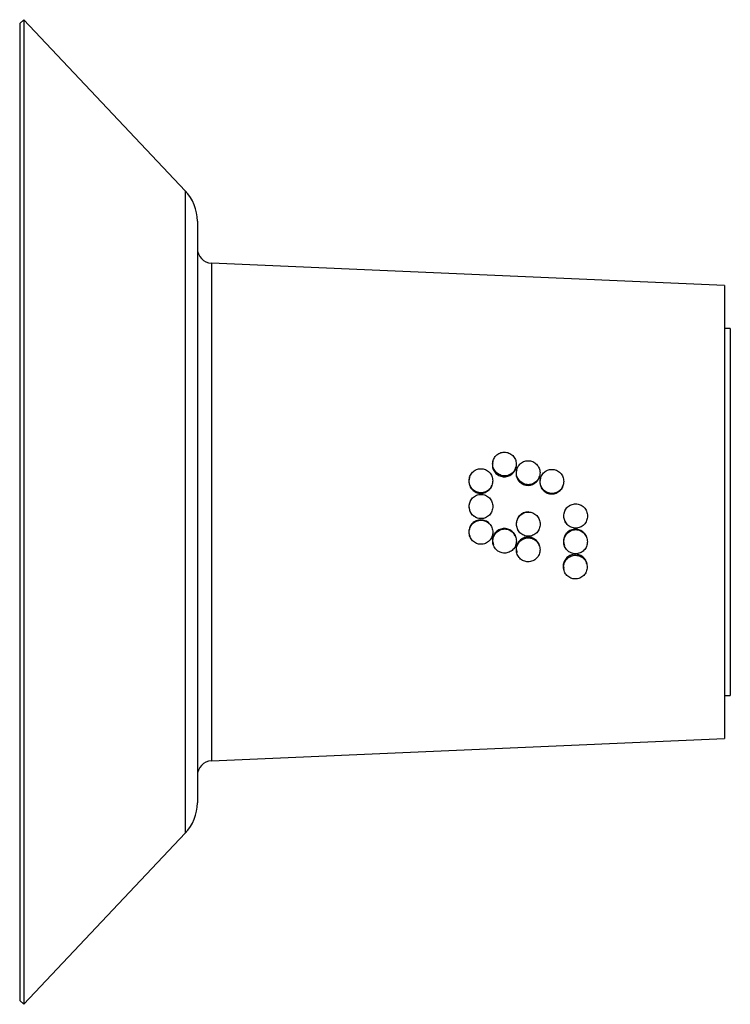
# Model space of a CAD drawing. Header units: millimetres. Extents: x 90.8 to 114.8, y 130.2 to 163.5.
import ezdxf

# ---------------------------------------------------------------- set-up
doc = ezdxf.new("R2010")
doc.units = ezdxf.units.MM

msp = doc.modelspace()

# ---------------------------------------------------------------- linework, layer by layer
at = {"color": 7, "linetype": 'Continuous', "lineweight": 25}
for p, q in [((90.931, 163.475), (90.791, 163.344)), ((90.791, 163.344), (90.791, 130.344)), ((96.382, 157.698), (90.931, 163.475)), ((90.931, 163.475), (90.931, 130.212)), ((96.382, 157.698), (96.382, 135.989)), ((96.791, 156.668), (96.791, 137.019)), ((114.591, 154.494), (97.27, 155.25)), ((97.27, 155.25), (97.27, 138.437)), ((114.591, 154.494), (114.591, 139.194)), ((114.791, 153.044), (114.591, 153.044)), ((114.791, 153.044), (114.791, 140.644)), ((106.773, 148.55), (106.764, 148.506)), ((107.545, 148.334), (107.553, 148.369)), ((105.988, 148.021), (105.978, 147.99)), ((107.578, 148.272), (107.569, 148.235)), ((108.341, 148.027), (108.349, 148.054)), ((106.733, 147.728), (106.74, 147.744)), ((106.74, 147.744), (106.74, 147.746)), ((108.386, 148), (108.376, 147.969)), ((109.13, 147.704), (109.137, 147.722)), ((107.971, 146.844), (107.962, 146.844)), ((106.669, 146.432), (106.665, 146.437)), ((107.534, 146.029), (107.527, 146.045)), ((105.995, 146.019), (106.004, 145.995)), ((106.78, 145.764), (106.789, 145.734)), ((108.348, 145.69), (108.34, 145.716)), ((109.176, 145.745), (109.186, 145.715)), ((109.935, 146), (109.928, 146.017)), ((107.57, 145.499), (107.579, 145.463)), ((109.952, 145.064), (109.943, 145.107)), ((109.158, 144.956), (109.167, 144.907)), ((114.591, 140.644), (114.791, 140.644)), ((97.27, 138.437), (114.591, 139.194)), ((90.931, 130.212), (96.382, 135.989)), ((90.791, 130.344), (90.931, 130.212))]:
    msp.add_line(p, q, dxfattribs=at)
at = {"color": 7, "linetype": 'Continuous', "lineweight": 25, "flags": 128}
for points in [[(109.363, 147.06), (109.357, 147.057), (109.352, 147.054)], [(106.184, 146.669), (106.19, 146.666), (106.195, 146.663)]]:
    msp.add_lwpolyline(points, dxfattribs=at)
at = {"color": 7, "linetype": 'Continuous', "lineweight": 25}
for centre, radius, start, end in [((95.291, 156.668), 1.5, 0, 43.34), ((97.291, 155.749), 0.5, 180, 267.5), ((97.291, 137.938), 0.5, 92.5, 180), ((95.291, 137.019), 1.5, 316.66, 0)]:
    msp.add_arc(centre, radius, start, end, dxfattribs=at)
for points, knots in [([(107.564, 148.467), (107.558, 148.519), (107.545, 148.624), (107.452, 148.756), (107.34, 148.831), (107.24, 148.861), (107.161, 148.869), (107.082, 148.861), (106.982, 148.831), (106.872, 148.756), (106.785, 148.624), (106.755, 148.467), (106.787, 148.309), (106.877, 148.175), (106.989, 148.099), (107.089, 148.068), (107.168, 148.06), (107.246, 148.068), (107.347, 148.099), (107.457, 148.175), (107.548, 148.309), (107.559, 148.414), (107.564, 148.467)], [0, 0, 0, 0, 0.0631293, 0.1258345, 0.1879468, 0.2189367, 0.2499635, 0.2809021, 0.3119954, 0.3741367, 0.4368662, 0.4999999, 0.5631234, 0.6258283, 0.6879446, 0.7189385, 0.7499633, 0.7809038, 0.8119931, 0.8741304, 0.9368605, 1, 1, 1, 1]), ([(106.772, 148.505), (106.765, 148.479), (106.746, 148.404), (106.78, 148.273), (106.868, 148.142), (107.002, 148.054), (107.159, 148.023), (107.316, 148.053), (107.446, 148.142), (107.525, 148.244), (107.535, 148.315), (107.538, 148.335)], [0, 0, 0, 0, 0.0657686, 0.1921228, 0.3184743, 0.44488, 0.5713919, 0.6979055, 0.8243352, 0.9506814, 1, 1, 1, 1]), ([(108.366, 148.173), (108.36, 148.226), (108.347, 148.331), (108.254, 148.465), (108.143, 148.54), (108.042, 148.571), (107.963, 148.578), (107.885, 148.571), (107.784, 148.54), (107.674, 148.465), (107.586, 148.331), (107.556, 148.173), (107.588, 148.015), (107.678, 147.879), (107.79, 147.803), (107.89, 147.772), (107.969, 147.764), (108.047, 147.772), (108.148, 147.803), (108.258, 147.879), (108.349, 148.015), (108.36, 148.12), (108.366, 148.173)], [0, 0, 0, 0, 0.063133, 0.125842, 0.187955, 0.218944, 0.24997, 0.280906, 0.311998, 0.374135, 0.436864, 0.5, 0.563127, 0.625836, 0.687953, 0.718941, 0.749969, 0.780903, 0.811995, 0.874129, 0.936858, 1, 1, 1, 1]), ([(106.769, 147.9), (106.763, 147.953), (106.75, 148.059), (106.658, 148.194), (106.546, 148.269), (106.446, 148.3), (106.367, 148.308), (106.288, 148.3), (106.188, 148.269), (106.077, 148.194), (105.99, 148.059), (105.96, 147.9), (105.992, 147.741), (106.08, 147.605), (106.192, 147.529), (106.293, 147.498), (106.371, 147.49), (106.45, 147.498), (106.55, 147.529), (106.661, 147.605), (106.752, 147.741), (106.764, 147.847), (106.769, 147.9)], [0, 0, 0, 0, 0.063128, 0.125836, 0.187955, 0.218942, 0.249976, 0.280911, 0.312009, 0.374147, 0.436871, 0.5, 0.563122, 0.62583, 0.687952, 0.718944, 0.749976, 0.780912, 0.812007, 0.874141, 0.936865, 1, 1, 1, 1]), ([(107.576, 148.234), (107.568, 148.203), (107.547, 148.122), (107.581, 147.985), (107.669, 147.854), (107.803, 147.765), (107.96, 147.734), (108.117, 147.765), (108.246, 147.854), (108.323, 147.951), (108.333, 148.015), (108.335, 148.028)], [0, 0, 0, 0, 0.078497, 0.205422, 0.332344, 0.459321, 0.586406, 0.713488, 0.840489, 0.967405, 1, 1, 1, 1]), ([(109.167, 147.878), (109.161, 147.931), (109.148, 148.037), (109.055, 148.172), (108.944, 148.247), (108.843, 148.278), (108.765, 148.286), (108.686, 148.278), (108.586, 148.247), (108.475, 148.172), (108.388, 148.037), (108.358, 147.878), (108.389, 147.718), (108.478, 147.583), (108.59, 147.506), (108.691, 147.475), (108.769, 147.467), (108.848, 147.475), (108.948, 147.506), (109.059, 147.583), (109.15, 147.719), (109.161, 147.825), (109.167, 147.878)], [0, 0, 0, 0, 0.063137, 0.12585, 0.187964, 0.218947, 0.249976, 0.280905, 0.312, 0.374134, 0.436862, 0.5, 0.563131, 0.625843, 0.687961, 0.718949, 0.749976, 0.780907, 0.811997, 0.874128, 0.936856, 1, 1, 1, 1]), ([(105.984, 147.989), (105.973, 147.951), (105.949, 147.863), (105.984, 147.718), (106.072, 147.586), (106.206, 147.498), (106.362, 147.466), (106.52, 147.497), (106.648, 147.587), (106.722, 147.673), (106.731, 147.726), (106.732, 147.727)], [0, 0, 0, 0, 0.096993, 0.225285, 0.353575, 0.48192, 0.610374, 0.738825, 0.867195, 0.995478, 1, 1, 1, 1]), ([(108.382, 147.968), (108.371, 147.93), (108.347, 147.841), (108.382, 147.696), (108.47, 147.564), (108.603, 147.476), (108.76, 147.444), (108.918, 147.475), (109.045, 147.565), (109.119, 147.651), (109.129, 147.703), (109.129, 147.704)], [0, 0, 0, 0, 0.097594, 0.225973, 0.35435, 0.482782, 0.611324, 0.739862, 0.868319, 0.996689, 1, 1, 1, 1]), ([(106.772, 147.03), (106.766, 147.084), (106.754, 147.191), (106.662, 147.327), (106.551, 147.403), (106.45, 147.435), (106.372, 147.443), (106.293, 147.435), (106.193, 147.403), (106.081, 147.327), (105.993, 147.191), (105.963, 147.031), (105.993, 146.87), (106.082, 146.734), (106.193, 146.657), (106.294, 146.626), (106.372, 146.618), (106.451, 146.626), (106.552, 146.657), (106.662, 146.734), (106.754, 146.87), (106.766, 146.977), (106.772, 147.03)], [0, 0, 0, 0, 0.06313, 0.125844, 0.187967, 0.218946, 0.24999, 0.280913, 0.312019, 0.37415, 0.436866, 0.499991, 0.562973, 0.625808, 0.688, 0.718958, 0.750026, 0.780928, 0.812012, 0.874102, 0.936985, 1, 1, 1, 1]), ([(106.056, 147.272), (106.033, 147.242), (105.978, 147.171), (105.955, 147.026), (105.985, 146.871), (106.066, 146.741), (106.15, 146.694), (106.187, 146.672)], [0, 0, 0, 0, 0.157667, 0.378172, 0.598092, 0.819032, 1, 1, 1, 1]), ([(106.062, 147.289), (106.06, 147.287), (106.056, 147.282), (106.053, 147.278), (106.051, 147.275)], [0, 0, 0, 0, 0.500001, 1, 1, 1, 1]), ([(109.356, 147.048), (109.329, 147.032), (109.256, 146.99), (109.183, 146.868), (109.151, 146.714), (109.177, 146.563), (109.236, 146.487), (109.262, 146.453)], [0, 0, 0, 0, 0.135874, 0.361753, 0.587404, 0.813721, 1, 1, 1, 1]), ([(109.969, 146.709), (109.963, 146.763), (109.951, 146.87), (109.859, 147.006), (109.749, 147.083), (109.648, 147.114), (109.569, 147.122), (109.491, 147.114), (109.39, 147.083), (109.279, 147.006), (109.191, 146.87), (109.159, 146.709), (109.19, 146.549), (109.278, 146.413), (109.39, 146.336), (109.49, 146.305), (109.569, 146.297), (109.647, 146.305), (109.748, 146.336), (109.859, 146.412), (109.951, 146.549), (109.963, 146.656), (109.969, 146.709)], [0, 0, 0, 0, 0.063182, 0.125921, 0.188037, 0.218944, 0.250034, 0.280902, 0.31203, 0.374143, 0.436827, 0.499864, 0.563107, 0.62582, 0.687941, 0.719105, 0.74995, 0.781047, 0.81196, 0.874088, 0.936826, 1, 1, 1, 1]), ([(107.962, 146.843), (107.91, 146.837), (107.805, 146.826), (107.673, 146.733), (107.583, 146.601), (107.554, 146.446), (107.57, 146.318), (107.611, 146.262), (107.621, 146.248)], [0, 0, 0, 0, 0.186757, 0.374384, 0.562053, 0.749644, 0.937198, 1, 1, 1, 1]), ([(108.37, 146.434), (108.364, 146.487), (108.353, 146.594), (108.261, 146.73), (108.15, 146.807), (108.05, 146.838), (107.971, 146.846), (107.892, 146.838), (107.792, 146.807), (107.68, 146.73), (107.592, 146.594), (107.561, 146.434), (107.591, 146.273), (107.679, 146.137), (107.79, 146.061), (107.891, 146.03), (107.969, 146.022), (108.048, 146.03), (108.149, 146.061), (108.26, 146.137), (108.352, 146.273), (108.364, 146.38), (108.37, 146.434)], [0, 0, 0, 0, 0.063139, 0.125861, 0.187994, 0.219017, 0.250009, 0.280979, 0.31203, 0.374154, 0.43687, 0.5, 0.563133, 0.625855, 0.687985, 0.718983, 0.750007, 0.780945, 0.812028, 0.874148, 0.936864, 1, 1, 1, 1]), ([(106.661, 146.435), (106.656, 146.443), (106.624, 146.494), (106.518, 146.552), (106.365, 146.586), (106.207, 146.554), (106.074, 146.465), (105.983, 146.332), (105.956, 146.178), (105.965, 146.065), (105.994, 146.021), (105.995, 146.019)], [0, 0, 0, 0, 0.024336, 0.163024, 0.30173, 0.440485, 0.579367, 0.718264, 0.857043, 0.995751, 1, 1, 1, 1]), ([(106.771, 146.159), (106.765, 146.212), (106.754, 146.319), (106.662, 146.455), (106.552, 146.531), (106.451, 146.563), (106.372, 146.571), (106.294, 146.563), (106.193, 146.531), (106.082, 146.455), (105.993, 146.319), (105.961, 146.159), (105.992, 145.999), (106.08, 145.863), (106.191, 145.788), (106.291, 145.756), (106.369, 145.749), (106.448, 145.756), (106.549, 145.787), (106.66, 145.863), (106.752, 145.999), (106.765, 146.105), (106.771, 146.159)], [0, 0, 0, 0, 0.063134, 0.125855, 0.187986, 0.218968, 0.250013, 0.280936, 0.312041, 0.374166, 0.436876, 0.5, 0.563128, 0.625849, 0.687984, 0.71899, 0.750013, 0.780958, 0.812039, 0.87416, 0.936871, 1, 1, 1, 1]), ([(109.258, 146.451), (109.26, 146.449), (109.264, 146.444), (109.268, 146.44), (109.27, 146.438)], [0, 0, 0, 0, 0.4999994, 1, 1, 1, 1]), ([(107.526, 146.044), (107.502, 146.088), (107.452, 146.177), (107.318, 146.263), (107.163, 146.294), (107.006, 146.263), (106.872, 146.174), (106.784, 146.042), (106.749, 145.895), (106.774, 145.805), (106.785, 145.765)], [0, 0, 0, 0, 0.122567, 0.251531, 0.380501, 0.509523, 0.63866, 0.767812, 0.896854, 1, 1, 1, 1]), ([(107.569, 145.862), (107.563, 145.915), (107.552, 146.021), (107.46, 146.157), (107.35, 146.233), (107.25, 146.265), (107.171, 146.272), (107.092, 146.265), (106.992, 146.233), (106.88, 146.157), (106.791, 146.021), (106.759, 145.862), (106.789, 145.703), (106.877, 145.568), (106.988, 145.492), (107.088, 145.461), (107.167, 145.454), (107.245, 145.461), (107.346, 145.492), (107.457, 145.568), (107.55, 145.703), (107.563, 145.809), (107.569, 145.862)], [0, 0, 0, 0, 0.063138, 0.125863, 0.187995, 0.218981, 0.250019, 0.280946, 0.312043, 0.374165, 0.436874, 0.5, 0.563132, 0.625856, 0.687993, 0.719003, 0.75002, 0.780968, 0.812041, 0.874158, 0.936869, 1, 1, 1, 1]), ([(107.615, 146.244), (107.617, 146.241), (107.62, 146.236), (107.624, 146.23), (107.625, 146.227)], [0, 0, 0, 0, 0.499999, 1, 1, 1, 1]), ([(109.927, 146.017), (109.902, 146.062), (109.852, 146.154), (109.716, 146.24), (109.56, 146.272), (109.403, 146.241), (109.269, 146.152), (109.181, 146.02), (109.147, 145.874), (109.171, 145.785), (109.181, 145.746)], [0, 0, 0, 0, 0.127885, 0.256507, 0.385134, 0.513812, 0.642607, 0.771415, 0.900114, 1, 1, 1, 1]), ([(109.966, 145.839), (109.961, 145.892), (109.949, 145.998), (109.858, 146.134), (109.748, 146.21), (109.647, 146.242), (109.569, 146.25), (109.49, 146.242), (109.389, 146.21), (109.278, 146.134), (109.189, 145.998), (109.157, 145.839), (109.187, 145.68), (109.274, 145.545), (109.385, 145.47), (109.486, 145.439), (109.564, 145.431), (109.643, 145.438), (109.744, 145.469), (109.855, 145.545), (109.948, 145.68), (109.96, 145.786), (109.966, 145.839)], [0, 0, 0, 0, 0.063147, 0.125876, 0.188005, 0.218987, 0.250021, 0.280942, 0.312035, 0.374152, 0.436865, 0.5, 0.563141, 0.62587, 0.688003, 0.719009, 0.750021, 0.780964, 0.812033, 0.874146, 0.936859, 1, 1, 1, 1]), ([(108.335, 145.715), (108.333, 145.727), (108.323, 145.789), (108.247, 145.884), (108.118, 145.973), (107.96, 146.004), (107.804, 145.973), (107.67, 145.885), (107.582, 145.753), (107.547, 145.615), (107.569, 145.533), (107.577, 145.501)], [0, 0, 0, 0, 0.028339, 0.155473, 0.282549, 0.409631, 0.536763, 0.66401, 0.791271, 0.918424, 1, 1, 1, 1]), ([(108.366, 145.566), (108.361, 145.619), (108.349, 145.725), (108.258, 145.86), (108.148, 145.936), (108.048, 145.967), (107.969, 145.975), (107.89, 145.967), (107.79, 145.936), (107.678, 145.86), (107.589, 145.725), (107.557, 145.566), (107.587, 145.408), (107.674, 145.274), (107.785, 145.199), (107.885, 145.168), (107.963, 145.16), (108.042, 145.168), (108.143, 145.199), (108.254, 145.274), (108.347, 145.408), (108.36, 145.513), (108.366, 145.566)], [0, 0, 0, 0, 0.063142, 0.12587, 0.188004, 0.218989, 0.250026, 0.280951, 0.312046, 0.374164, 0.436872, 0.5, 0.563136, 0.625864, 0.688001, 0.719011, 0.750027, 0.780973, 0.812044, 0.874157, 0.936867, 1, 1, 1, 1]), ([(109.936, 145.106), (109.932, 145.129), (109.922, 145.204), (109.842, 145.31), (109.712, 145.397), (109.555, 145.428), (109.398, 145.397), (109.264, 145.31), (109.176, 145.18), (109.141, 145.053), (109.159, 144.981), (109.165, 144.958)], [0, 0, 0, 0, 0.059297, 0.185354, 0.311355, 0.437359, 0.563415, 0.689582, 0.815763, 0.941837, 1, 1, 1, 1]), ([(109.96, 144.98), (109.954, 145.032), (109.943, 145.137), (109.853, 145.27), (109.743, 145.346), (109.642, 145.376), (109.564, 145.384), (109.485, 145.377), (109.385, 145.346), (109.272, 145.27), (109.183, 145.137), (109.15, 144.98), (109.18, 144.824), (109.266, 144.693), (109.377, 144.619), (109.477, 144.589), (109.556, 144.581), (109.634, 144.589), (109.735, 144.619), (109.847, 144.693), (109.94, 144.824), (109.953, 144.928), (109.96, 144.98)], [0, 0, 0, 0, 0.06315, 0.125886, 0.188022, 0.219016, 0.25004, 0.280971, 0.312052, 0.374162, 0.436868, 0.5, 0.563144, 0.62588, 0.688019, 0.719033, 0.750041, 0.780988, 0.812049, 0.874156, 0.936862, 1, 1, 1, 1])]:
    msp.add_open_spline(points, degree=3, knots=knots, dxfattribs=at)

doc.saveas('drawing.dxf')
